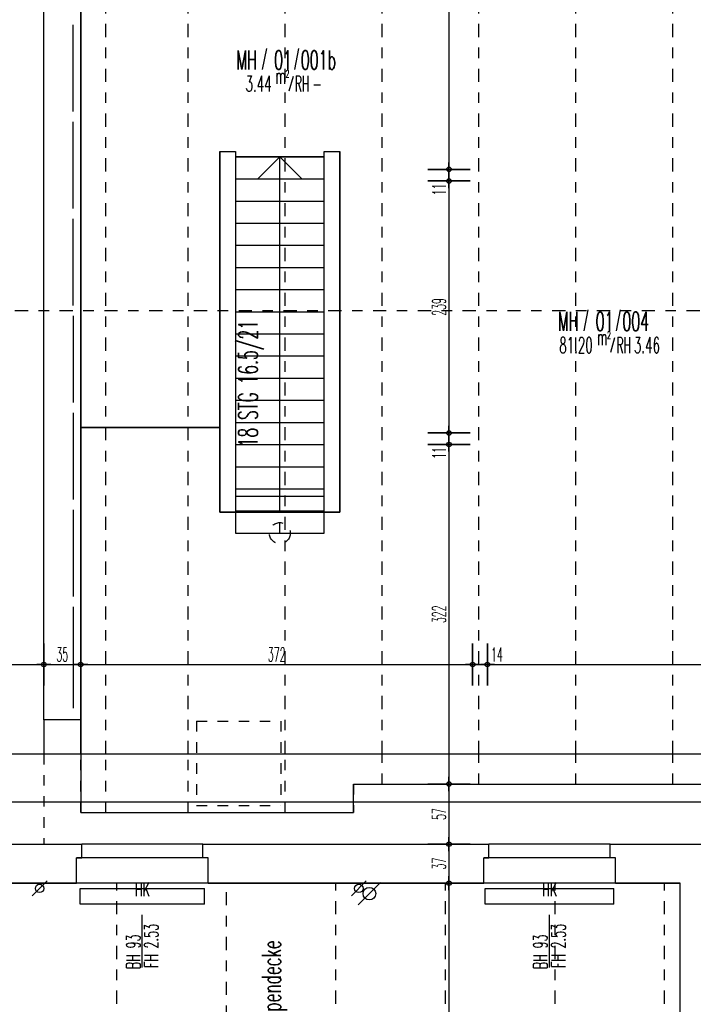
# Model space of a CAD drawing. Extents: x -14.3 to 68.8, y -3.9 to 57.4.
# Tile 17 of 46: x 21.9 to 28.3, y 9.3 to 18.6. Entities that reach past the tile are written whole.
import ezdxf
from ezdxf.enums import TextEntityAlignment as Align

# ---------------------------------------------------------------- set-up
doc = ezdxf.new("R2010")
doc.units = 0
doc.header["$LTSCALE"] = 0.25
doc.header["$MEASUREMENT"] = 0
doc.header["$PDMODE"] = 34
doc.header["$PDSIZE"] = 0.06
for name, pattern in [('BOS_PUNKT', [0.18, 0, -0.18]), ('BOS_STRICH', [0.4, 0.2, -0.2]), ('STRICHPUNKT', [1, 0.5, -0.25, 0, -0.25])]:
    doc.linetypes.add(name, pattern=pattern)
doc.layers.get('0').update_dxf_attribs({"color": 30, "linetype": 'CONTINUOUS'})
doc.layers.get('DEFPOINTS').update_dxf_attribs({"linetype": 'CONTINUOUS'})
for name, color, linetype in [('01ATTRMB', 7, 'CONTINUOUS'), ('01BEM-A', 7, 'CONTINUOUS'), ('01BEM-FEN', 7, 'CONTINUOUS'), ('01BEM-I', 7, 'CONTINUOUS'), ('01DCH', 3, 'CONTINUOUS'), ('01DCH-S', 7, 'CONTINUOUS'), ('01FEN', 4, 'CONTINUOUS'), ('01FLA-NGF', 1, 'CONTINUOUS'), ('01FLA-POLY1', 1, 'CONTINUOUS'), ('01TGA-HZG', 4, 'CONTINUOUS'), ('01TGA-STG', 4, 'CONTINUOUS'), ('01TRE-LIN', 4, 'CONTINUOUS'), ('01TRE-S', 7, 'CONTINUOUS'), ('01TRE-ST', 9, 'CONTINUOUS'), ('01TRE-V', 9, 'BOS_STRICH'), ('01TXT', 7, 'CONTINUOUS'), ('01WAN', 3, 'CONTINUOUS'), ('01WAN-S', 7, 'CONTINUOUS'), ('01WAN-UZ', 7, 'BOS_PUNKT'), ('01WAN-V', 3, 'BOS_STRICH')]:
    doc.layers.add(name, color=color, linetype=linetype)
doc.styles.add('BOS', font='romans.shx', dxfattribs={"width": 0.6})
doc.styles.add('BOS-BEM', font='romans.shx', dxfattribs={"width": 0.5})
doc.dimstyles.new('BOS-130', dxfattribs={"dimscale": 0.001, "dimtxt": 130, "dimasz": 10.666667, "dimexe": 1.8, "dimexo": 0.1, "dimgap": 30, "dimtad": 1, "dimdec": 4, "dimlfac": 100, "dimrnd": 0.5, "dimzin": 12, "dimtxsty": 'BOS-BEM', "dimblk1": 'BOS-BEM', "dimblk2": 'BOS-BEM', "dimsah": 1, "dimcen": 1.5, "dimse1": 1, "dimse2": 1, "dimclrd": 256, "dimclre": 256, "dimclrt": 256, "dimazin": 3, "dimtfac": 1, "dimtdec": 4, "dimtmove": 0, "dimatfit": 3, "dimtvp": 1.2, "dimtolj": 1, "dimtzin": 0})
doc.dimstyles.new('BOS-180', dxfattribs={"dimscale": 0.001, "dimtxt": 180, "dimasz": 13, "dimexe": 1.8, "dimexo": 0.1, "dimgap": 50, "dimtad": 1, "dimdec": 4, "dimlfac": 100, "dimrnd": 0.5, "dimzin": 12, "dimtxsty": 'BOS-BEM', "dimblk1": 'BOS-BEM', "dimblk2": 'BOS-BEM', "dimsah": 1, "dimcen": 1.5, "dimse1": 1, "dimse2": 1, "dimclrd": 256, "dimclre": 256, "dimclrt": 256, "dimazin": 3, "dimtfac": 1, "dimtdec": 4, "dimtmove": 0, "dimatfit": 3, "dimtvp": 1.2, "dimtolj": 1, "dimtzin": 0})

# ---------------------------------------------------------------- blocks, each defined once
blk = doc.blocks.new('BL_TGA-STGL')
blk.add_line((-0.0707, -0.0707), (0.0707, 0.0707))
blk.add_circle((0, 0), 0.04)
blk = doc.blocks.new('BOS-BEM')
for p, q in [((0, -18.75), (0, 18.75)), ((-6.25, 0), (6.25, 0))]:
    blk.add_line(p, q)
blk.add_circle((0, 0), 2)
blk = doc.blocks.new('*D806')
at = {"layer": '01BEM-A'}
blk.add_line((48.7809, -2.4625), (-4.007, -2.4625), dxfattribs=at)
at = {"layer": 'DEFPOINTS', "color": 0}
for p in [(48.7939, 10.7069), (-4.02, 1.57), (-4.02, -2.4625)]:
    blk.add_point(p, dxfattribs=at)
at = {"layer": '01BEM-A', "xscale": 0.013, "yscale": 0.013, "zscale": 0.013, "rotation": 180}
blk.add_blockref('BOS-BEM', (-4.02, -2.4625), dxfattribs=at)
at = {"layer": '01BEM-A', "xscale": 0.013, "yscale": 0.013, "zscale": 0.013}
blk.add_blockref('BOS-BEM', (48.7939, -2.4625), dxfattribs=at)
at = {"layer": '01BEM-A', "insert": (22.3869, -2.3225), "char_height": 0.18, "attachment_point": 5, "style": 'BOS-BEM'}
blk.add_mtext('\\A1;5281.5', dxfattribs=at)
blk = doc.blocks.new('*D1065')
at = {"layer": '01BEM-A'}
blk.add_line((21.463, 25.5727), (22.447, 25.5727), dxfattribs=at)
at = {"layer": 'DEFPOINTS', "color": 0}
for p in [(22.46, 25.5727), (21.45, 10.81), (22.46, 10.81)]:
    blk.add_point(p, dxfattribs=at)
at = {"layer": '01BEM-A', "xscale": 0.013, "yscale": 0.013, "zscale": 0.013, "rotation": 180}
blk.add_blockref('BOS-BEM', (21.45, 25.5727), dxfattribs=at)
at = {"layer": '01BEM-A', "xscale": 0.013, "yscale": 0.013, "zscale": 0.013}
blk.add_blockref('BOS-BEM', (22.46, 25.5727), dxfattribs=at)
at = {"layer": '01BEM-A', "insert": (21.955, 25.7127), "char_height": 0.18, "attachment_point": 5, "style": 'BOS-BEM'}
blk.add_mtext('\\A1;101', dxfattribs=at)
blk = doc.blocks.new('*D1064')
at = {"layer": '01BEM-A'}
blk.add_line((22.473, 25.5727), (23.597, 25.5727), dxfattribs=at)
at = {"layer": 'DEFPOINTS', "color": 0}
for p in [(23.61, 25.5727), (22.46, 10.81), (23.61, 10.81)]:
    blk.add_point(p, dxfattribs=at)
at = {"layer": '01BEM-A', "xscale": 0.013, "yscale": 0.013, "zscale": 0.013, "rotation": 180}
blk.add_blockref('BOS-BEM', (22.46, 25.5727), dxfattribs=at)
at = {"layer": '01BEM-A', "xscale": 0.013, "yscale": 0.013, "zscale": 0.013}
blk.add_blockref('BOS-BEM', (23.61, 25.5727), dxfattribs=at)
at = {"layer": '01BEM-A', "insert": (23.035, 25.7127), "char_height": 0.18, "attachment_point": 5, "style": 'BOS-BEM'}
blk.add_mtext('\\A1;115', dxfattribs=at)
blk = doc.blocks.new('*D1063')
at = {"layer": '01BEM-A'}
blk.add_line((23.623, 25.5727), (26.312, 25.5727), dxfattribs=at)
at = {"layer": 'DEFPOINTS', "color": 0}
for p in [(26.325, 25.5727), (23.61, 10.81), (26.325, 10.81)]:
    blk.add_point(p, dxfattribs=at)
at = {"layer": '01BEM-A', "xscale": 0.013, "yscale": 0.013, "zscale": 0.013, "rotation": 180}
blk.add_blockref('BOS-BEM', (23.61, 25.5727), dxfattribs=at)
at = {"layer": '01BEM-A', "xscale": 0.013, "yscale": 0.013, "zscale": 0.013}
blk.add_blockref('BOS-BEM', (26.325, 25.5727), dxfattribs=at)
at = {"layer": '01BEM-A', "insert": (24.9675, 25.7127), "char_height": 0.18, "attachment_point": 5, "style": 'BOS-BEM'}
blk.add_mtext('\\A1;271.5', dxfattribs=at)
blk = doc.blocks.new('*D1062')
at = {"layer": '01BEM-A'}
blk.add_line((26.338, 25.5727), (27.462, 25.5727), dxfattribs=at)
at = {"layer": 'DEFPOINTS', "color": 0}
for p in [(27.475, 25.5727), (26.325, 10.81), (27.475, 10.81)]:
    blk.add_point(p, dxfattribs=at)
at = {"layer": '01BEM-A', "xscale": 0.013, "yscale": 0.013, "zscale": 0.013, "rotation": 180}
blk.add_blockref('BOS-BEM', (26.325, 25.5727), dxfattribs=at)
at = {"layer": '01BEM-A', "xscale": 0.013, "yscale": 0.013, "zscale": 0.013}
blk.add_blockref('BOS-BEM', (27.475, 25.5727), dxfattribs=at)
at = {"layer": '01BEM-A', "insert": (26.9, 25.7127), "char_height": 0.18, "attachment_point": 5, "style": 'BOS-BEM'}
blk.add_mtext('\\A1;115', dxfattribs=at)
blk = doc.blocks.new('*D1061')
at = {"layer": '01BEM-A'}
blk.add_line((27.488, 25.5727), (29.147, 25.5727), dxfattribs=at)
at = {"layer": 'DEFPOINTS', "color": 0}
for p in [(29.16, 25.5727), (27.475, 10.81), (29.16, 10.81)]:
    blk.add_point(p, dxfattribs=at)
at = {"layer": '01BEM-A', "xscale": 0.013, "yscale": 0.013, "zscale": 0.013, "rotation": 180}
blk.add_blockref('BOS-BEM', (27.475, 25.5727), dxfattribs=at)
at = {"layer": '01BEM-A', "xscale": 0.013, "yscale": 0.013, "zscale": 0.013}
blk.add_blockref('BOS-BEM', (29.16, 25.5727), dxfattribs=at)
at = {"layer": '01BEM-A', "insert": (28.3175, 25.7127), "char_height": 0.18, "attachment_point": 5, "style": 'BOS-BEM'}
blk.add_mtext('\\A1;168.5', dxfattribs=at)
blk = doc.blocks.new('*D1054')
at = {"layer": '01BEM-A'}
blk.add_line((21.513, 26.0602), (22.397, 26.0602), dxfattribs=at)
at = {"layer": 'DEFPOINTS', "color": 0}
for p in [(22.41, 26.0602), (21.5, 10.44), (22.41, 10.44)]:
    blk.add_point(p, dxfattribs=at)
at = {"layer": '01BEM-A', "xscale": 0.013, "yscale": 0.013, "zscale": 0.013, "rotation": 180}
blk.add_blockref('BOS-BEM', (21.5, 26.0602), dxfattribs=at)
at = {"layer": '01BEM-A', "xscale": 0.013, "yscale": 0.013, "zscale": 0.013}
blk.add_blockref('BOS-BEM', (22.41, 26.0602), dxfattribs=at)
at = {"layer": '01BEM-A', "insert": (21.955, 26.2002), "char_height": 0.18, "attachment_point": 5, "style": 'BOS-BEM'}
blk.add_mtext('\\A1;91', dxfattribs=at)
blk = doc.blocks.new('*D1053')
at = {"layer": '01BEM-A'}
blk.add_line((22.423, 26.0602), (23.647, 26.0602), dxfattribs=at)
at = {"layer": 'DEFPOINTS', "color": 0}
for p in [(23.66, 26.0602), (22.41, 10.44), (23.66, 10.44)]:
    blk.add_point(p, dxfattribs=at)
at = {"layer": '01BEM-A', "xscale": 0.013, "yscale": 0.013, "zscale": 0.013, "rotation": 180}
blk.add_blockref('BOS-BEM', (22.41, 26.0602), dxfattribs=at)
at = {"layer": '01BEM-A', "xscale": 0.013, "yscale": 0.013, "zscale": 0.013}
blk.add_blockref('BOS-BEM', (23.66, 26.0602), dxfattribs=at)
at = {"layer": '01BEM-A', "insert": (23.035, 26.2002), "char_height": 0.18, "attachment_point": 5, "style": 'BOS-BEM'}
blk.add_mtext('\\A1;125', dxfattribs=at)
blk = doc.blocks.new('*D1052')
at = {"layer": '01BEM-A'}
blk.add_line((23.673, 26.0602), (26.262, 26.0602), dxfattribs=at)
at = {"layer": 'DEFPOINTS', "color": 0}
for p in [(26.275, 26.0602), (23.66, 10.44), (26.275, 10.44)]:
    blk.add_point(p, dxfattribs=at)
at = {"layer": '01BEM-A', "xscale": 0.013, "yscale": 0.013, "zscale": 0.013, "rotation": 180}
blk.add_blockref('BOS-BEM', (23.66, 26.0602), dxfattribs=at)
at = {"layer": '01BEM-A', "xscale": 0.013, "yscale": 0.013, "zscale": 0.013}
blk.add_blockref('BOS-BEM', (26.275, 26.0602), dxfattribs=at)
at = {"layer": '01BEM-A', "insert": (24.9675, 26.2002), "char_height": 0.18, "attachment_point": 5, "style": 'BOS-BEM'}
blk.add_mtext('\\A1;261.5', dxfattribs=at)
blk = doc.blocks.new('*D1051')
at = {"layer": '01BEM-A'}
blk.add_line((26.288, 26.0602), (27.512, 26.0602), dxfattribs=at)
at = {"layer": 'DEFPOINTS', "color": 0}
for p in [(27.525, 26.0602), (26.275, 10.44), (27.525, 10.44)]:
    blk.add_point(p, dxfattribs=at)
at = {"layer": '01BEM-A', "xscale": 0.013, "yscale": 0.013, "zscale": 0.013, "rotation": 180}
blk.add_blockref('BOS-BEM', (26.275, 26.0602), dxfattribs=at)
at = {"layer": '01BEM-A', "xscale": 0.013, "yscale": 0.013, "zscale": 0.013}
blk.add_blockref('BOS-BEM', (27.525, 26.0602), dxfattribs=at)
at = {"layer": '01BEM-A', "insert": (26.9, 26.2002), "char_height": 0.18, "attachment_point": 5, "style": 'BOS-BEM'}
blk.add_mtext('\\A1;125', dxfattribs=at)
blk = doc.blocks.new('*D1050')
at = {"layer": '01BEM-A'}
blk.add_line((27.538, 26.0602), (28.127, 26.0602), dxfattribs=at)
at = {"layer": 'DEFPOINTS', "color": 0}
for p in [(28.14, 26.0602), (27.525, 10.44), (28.14, 10.44)]:
    blk.add_point(p, dxfattribs=at)
at = {"layer": '01BEM-A', "xscale": 0.013, "yscale": 0.013, "zscale": 0.013, "rotation": 180}
blk.add_blockref('BOS-BEM', (27.525, 26.0602), dxfattribs=at)
at = {"layer": '01BEM-A', "xscale": 0.013, "yscale": 0.013, "zscale": 0.013}
blk.add_blockref('BOS-BEM', (28.14, 26.0602), dxfattribs=at)
at = {"layer": '01BEM-A', "insert": (27.8325, 26.2002), "char_height": 0.18, "attachment_point": 5, "style": 'BOS-BEM'}
blk.add_mtext('\\A1;61.5', dxfattribs=at)
blk = doc.blocks.new('*D1049')
at = {"layer": '01BEM-A'}
blk.add_line((28.153, 26.0602), (28.387, 26.0602), dxfattribs=at)
at = {"layer": 'DEFPOINTS', "color": 0}
for p in [(28.4, 26.0602), (28.14, 10.44), (28.4, 10.44)]:
    blk.add_point(p, dxfattribs=at)
at = {"layer": '01BEM-A', "xscale": 0.013, "yscale": 0.013, "zscale": 0.013, "rotation": 180}
blk.add_blockref('BOS-BEM', (28.14, 26.0602), dxfattribs=at)
at = {"layer": '01BEM-A', "xscale": 0.013, "yscale": 0.013, "zscale": 0.013}
blk.add_blockref('BOS-BEM', (28.4, 26.0602), dxfattribs=at)
at = {"layer": '01BEM-A', "insert": (28.27, 26.2002), "char_height": 0.18, "attachment_point": 5, "style": 'BOS-BEM'}
blk.add_mtext('\\A1;26', dxfattribs=at)
blk = doc.blocks.new('*D976')
at = {"layer": '01BEM-A'}
blk.add_line((0.013, 26.5477), (36.117, 26.5477), dxfattribs=at)
at = {"layer": 'DEFPOINTS', "color": 0}
for p in [(36.13, 26.5477), (36.13, 10.81), (0, 9.02)]:
    blk.add_point(p, dxfattribs=at)
at = {"layer": '01BEM-A', "xscale": 0.013, "yscale": 0.013, "zscale": 0.013, "rotation": 180}
blk.add_blockref('BOS-BEM', (0, 26.5477), dxfattribs=at)
at = {"layer": '01BEM-A', "xscale": 0.013, "yscale": 0.013, "zscale": 0.013}
blk.add_blockref('BOS-BEM', (36.13, 26.5477), dxfattribs=at)
at = {"layer": '01BEM-A', "insert": (18.065, 26.6877), "char_height": 0.18, "attachment_point": 5, "style": 'BOS-BEM'}
blk.add_mtext('\\A1;3613', dxfattribs=at)
blk = doc.blocks.new('*D791')
at = {"layer": '01BEM-A'}
blk.add_line((-4.007, 27.0352), (36.117, 27.0352), dxfattribs=at)
at = {"layer": 'DEFPOINTS', "color": 0}
for p in [(36.13, 27.0352), (36.13, 10.81), (-4.02, 9.02)]:
    blk.add_point(p, dxfattribs=at)
at = {"layer": '01BEM-A', "xscale": 0.013, "yscale": 0.013, "zscale": 0.013, "rotation": 180}
blk.add_blockref('BOS-BEM', (-4.02, 27.0352), dxfattribs=at)
at = {"layer": '01BEM-A', "xscale": 0.013, "yscale": 0.013, "zscale": 0.013}
blk.add_blockref('BOS-BEM', (36.13, 27.0352), dxfattribs=at)
at = {"layer": '01BEM-A', "insert": (16.055, 27.1752), "char_height": 0.18, "attachment_point": 5, "style": 'BOS-BEM'}
blk.add_mtext('\\A1;4015', dxfattribs=at)
blk = doc.blocks.new('*D1044')
at = {"layer": '01BEM-I'}
blk.add_line((25.9454, 20.8693), (25.9454, 17.2207), dxfattribs=at)
at = {"layer": 'DEFPOINTS', "color": 0}
for p in [(26.23, 20.88), (25.9454, 17.21), (26.17, 17.21)]:
    blk.add_point(p, dxfattribs=at)
at = {"layer": '01BEM-I', "xscale": 0.01066666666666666, "yscale": 0.01066666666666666, "zscale": 0.01066666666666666}
for p, rotation in [((25.9454, 20.88), 90), ((25.9454, 17.21), 270)]:
    blk.add_blockref('BOS-BEM', p, dxfattribs=dict(at, rotation=rotation))
at = {"layer": '01BEM-I', "insert": (25.8504, 19.045), "char_height": 0.13, "attachment_point": 5, "rotation": 90, "style": 'BOS-BEM'}
blk.add_mtext('\\A1;367', dxfattribs=at)
blk = doc.blocks.new('*D1043')
at = {"layer": '01BEM-I'}
for p, q in [((25.9454, 17.1993), (25.9454, 17.1107)), ((25.9454, 17.1), (25.9454, 16.952))]:
    blk.add_line(p, q, dxfattribs=at)
at = {"layer": 'DEFPOINTS', "color": 0}
for p in [(26.17, 17.21), (25.9454, 17.1), (26.17, 17.1)]:
    blk.add_point(p, dxfattribs=at)
at = {"layer": '01BEM-I', "xscale": 0.01066666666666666, "yscale": 0.01066666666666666, "zscale": 0.01066666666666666}
for p, rotation in [((25.9454, 17.21), 90), ((25.9454, 17.1), 270)]:
    blk.add_blockref('BOS-BEM', p, dxfattribs=dict(at, rotation=rotation))
at = {"layer": '01BEM-I', "insert": (25.8504, 17.0206), "char_height": 0.13, "attachment_point": 5, "rotation": 90, "style": 'BOS-BEM'}
blk.add_mtext('\\A1;11', dxfattribs=at)
blk = doc.blocks.new('*D1098')
at = {"layer": '01BEM-I'}
blk.add_line((25.9454, 17.0893), (25.9454, 14.7207), dxfattribs=at)
at = {"layer": 'DEFPOINTS', "color": 0}
for p in [(26.17, 17.1), (25.9454, 14.71), (26.17, 14.71)]:
    blk.add_point(p, dxfattribs=at)
at = {"layer": '01BEM-I', "xscale": 0.01066666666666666, "yscale": 0.01066666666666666, "zscale": 0.01066666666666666}
for p, rotation in [((25.9454, 17.1), 90), ((25.9454, 14.71), 270)]:
    blk.add_blockref('BOS-BEM', p, dxfattribs=dict(at, rotation=rotation))
at = {"layer": '01BEM-I', "insert": (25.8504, 15.905), "char_height": 0.13, "attachment_point": 5, "rotation": 90, "style": 'BOS-BEM'}
blk.add_mtext('\\A1;239', dxfattribs=at)
blk = doc.blocks.new('*D1097')
at = {"layer": '01BEM-I'}
for p, q in [((25.9454, 14.6993), (25.9454, 14.6107)), ((25.9454, 14.6), (25.9454, 14.452))]:
    blk.add_line(p, q, dxfattribs=at)
at = {"layer": 'DEFPOINTS', "color": 0}
for p in [(26.17, 14.71), (25.9454, 14.6), (26.17, 14.6)]:
    blk.add_point(p, dxfattribs=at)
at = {"layer": '01BEM-I', "xscale": 0.01066666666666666, "yscale": 0.01066666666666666, "zscale": 0.01066666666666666}
for p, rotation in [((25.9454, 14.71), 90), ((25.9454, 14.6), 270)]:
    blk.add_blockref('BOS-BEM', p, dxfattribs=dict(at, rotation=rotation))
at = {"layer": '01BEM-I', "insert": (25.8504, 14.5206), "char_height": 0.13, "attachment_point": 5, "rotation": 90, "style": 'BOS-BEM'}
blk.add_mtext('\\A1;11', dxfattribs=at)
blk = doc.blocks.new('*D1096')
at = {"layer": '01BEM-I'}
blk.add_line((25.9454, 14.5893), (25.9454, 11.3907), dxfattribs=at)
at = {"layer": 'DEFPOINTS', "color": 0}
for p in [(26.17, 14.6), (25.9454, 11.38), (26.23, 11.38)]:
    blk.add_point(p, dxfattribs=at)
at = {"layer": '01BEM-I', "xscale": 0.01066666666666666, "yscale": 0.01066666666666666, "zscale": 0.01066666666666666}
for p, rotation in [((25.9454, 14.6), 90), ((25.9454, 11.38), 270)]:
    blk.add_blockref('BOS-BEM', p, dxfattribs=dict(at, rotation=rotation))
at = {"layer": '01BEM-I', "insert": (25.8504, 12.99), "char_height": 0.13, "attachment_point": 5, "rotation": 90, "style": 'BOS-BEM'}
blk.add_mtext('\\A1;322', dxfattribs=at)
blk = doc.blocks.new('*D1083')
at = {"layer": '01BEM-I'}
blk.add_line((25.9454, 11.3693), (25.9454, 10.8207), dxfattribs=at)
at = {"layer": 'DEFPOINTS', "color": 0}
for p in [(26.23, 11.38), (25.9454, 10.81), (26.23, 10.81)]:
    blk.add_point(p, dxfattribs=at)
at = {"layer": '01BEM-I', "xscale": 0.01066666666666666, "yscale": 0.01066666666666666, "zscale": 0.01066666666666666}
for p, rotation in [((25.9454, 11.38), 90), ((25.9454, 10.81), 270)]:
    blk.add_blockref('BOS-BEM', p, dxfattribs=dict(at, rotation=rotation))
at = {"layer": '01BEM-I', "insert": (25.8504, 11.095), "char_height": 0.13, "attachment_point": 5, "rotation": 90, "style": 'BOS-BEM'}
blk.add_mtext('\\A1;57', dxfattribs=at)
blk = doc.blocks.new('*D1088')
at = {"layer": '01BEM-I'}
blk.add_line((25.9454, 10.7993), (25.9454, 10.4507), dxfattribs=at)
at = {"layer": 'DEFPOINTS', "color": 0}
for p in [(26.23, 10.81), (25.9454, 10.44), (26.23, 10.44)]:
    blk.add_point(p, dxfattribs=at)
at = {"layer": '01BEM-I', "xscale": 0.01066666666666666, "yscale": 0.01066666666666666, "zscale": 0.01066666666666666}
for p, rotation in [((25.9454, 10.81), 90), ((25.9454, 10.44), 270)]:
    blk.add_blockref('BOS-BEM', p, dxfattribs=dict(at, rotation=rotation))
at = {"layer": '01BEM-I', "insert": (25.8504, 10.625), "char_height": 0.13, "attachment_point": 5, "rotation": 90, "style": 'BOS-BEM'}
blk.add_mtext('\\A1;37', dxfattribs=at)
blk = doc.blocks.new('*D1087')
at = {"layer": '01BEM-I'}
blk.add_line((25.9454, 10.4293), (25.9454, 6.7457), dxfattribs=at)
at = {"layer": 'DEFPOINTS', "color": 0}
for p in [(26.23, 10.44), (25.9454, 6.735), (28.03, 6.735)]:
    blk.add_point(p, dxfattribs=at)
at = {"layer": '01BEM-I', "xscale": 0.01066666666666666, "yscale": 0.01066666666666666, "zscale": 0.01066666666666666}
for p, rotation in [((25.9454, 10.44), 90), ((25.9454, 6.735), 270)]:
    blk.add_blockref('BOS-BEM', p, dxfattribs=dict(at, rotation=rotation))
at = {"layer": '01BEM-I', "insert": (25.8504, 8.5875), "char_height": 0.13, "attachment_point": 5, "rotation": 90, "style": 'BOS-BEM'}
blk.add_mtext('\\A1;370.5', dxfattribs=at)
blk = doc.blocks.new('*D988')
at = {"layer": '01BEM-I'}
blk.add_line((14.6207, 12.5134), (22.0893, 12.5134), dxfattribs=at)
at = {"layer": 'DEFPOINTS', "color": 0}
for p in [(14.61, 13.0376), (22.1, 12.9097), (22.1, 12.5134)]:
    blk.add_point(p, dxfattribs=at)
at = {"layer": '01BEM-I', "xscale": 0.01066666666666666, "yscale": 0.01066666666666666, "zscale": 0.01066666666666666, "rotation": 180}
blk.add_blockref('BOS-BEM', (14.61, 12.5134), dxfattribs=at)
at = {"layer": '01BEM-I', "xscale": 0.01066666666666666, "yscale": 0.01066666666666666, "zscale": 0.01066666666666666}
blk.add_blockref('BOS-BEM', (22.1, 12.5134), dxfattribs=at)
at = {"layer": '01BEM-I', "insert": (18.355, 12.6084), "char_height": 0.13, "attachment_point": 5, "style": 'BOS-BEM'}
blk.add_mtext('\\A1;749', dxfattribs=at)
blk = doc.blocks.new('*D1082')
at = {"layer": '01BEM-I'}
blk.add_line((22.1107, 12.5134), (22.4393, 12.5134), dxfattribs=at)
at = {"layer": 'DEFPOINTS', "color": 0}
for p in [(22.1, 12.9097), (22.45, 12.9097), (22.45, 12.5134)]:
    blk.add_point(p, dxfattribs=at)
at = {"layer": '01BEM-I', "xscale": 0.01066666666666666, "yscale": 0.01066666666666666, "zscale": 0.01066666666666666, "rotation": 180}
blk.add_blockref('BOS-BEM', (22.1, 12.5134), dxfattribs=at)
at = {"layer": '01BEM-I', "xscale": 0.01066666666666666, "yscale": 0.01066666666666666, "zscale": 0.01066666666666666}
blk.add_blockref('BOS-BEM', (22.45, 12.5134), dxfattribs=at)
at = {"layer": '01BEM-I', "insert": (22.275, 12.6084), "char_height": 0.13, "attachment_point": 5, "style": 'BOS-BEM'}
blk.add_mtext('\\A1;35', dxfattribs=at)
blk = doc.blocks.new('*D1067')
at = {"layer": '01BEM-I'}
blk.add_line((22.4607, 12.5134), (26.1593, 12.5134), dxfattribs=at)
at = {"layer": 'DEFPOINTS', "color": 0}
for p in [(26.17, 14.6), (22.45, 12.9097), (26.17, 12.5134)]:
    blk.add_point(p, dxfattribs=at)
at = {"layer": '01BEM-I', "xscale": 0.01066666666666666, "yscale": 0.01066666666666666, "zscale": 0.01066666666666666, "rotation": 180}
blk.add_blockref('BOS-BEM', (22.45, 12.5134), dxfattribs=at)
at = {"layer": '01BEM-I', "xscale": 0.01066666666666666, "yscale": 0.01066666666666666, "zscale": 0.01066666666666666}
blk.add_blockref('BOS-BEM', (26.17, 12.5134), dxfattribs=at)
at = {"layer": '01BEM-I', "insert": (24.31, 12.6084), "char_height": 0.13, "attachment_point": 5, "style": 'BOS-BEM'}
blk.add_mtext('\\A1;372', dxfattribs=at)
blk = doc.blocks.new('*D1095')
at = {"layer": '01BEM-I'}
for p, q in [((26.1807, 12.5134), (26.2993, 12.5134)), ((26.31, 12.5134), (26.4797, 12.5134))]:
    blk.add_line(p, q, dxfattribs=at)
at = {"layer": 'DEFPOINTS', "color": 0}
for p in [(26.17, 14.6), (26.31, 14.6), (26.31, 12.5134)]:
    blk.add_point(p, dxfattribs=at)
at = {"layer": '01BEM-I', "xscale": 0.01066666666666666, "yscale": 0.01066666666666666, "zscale": 0.01066666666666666, "rotation": 180}
blk.add_blockref('BOS-BEM', (26.17, 12.5134), dxfattribs=at)
at = {"layer": '01BEM-I', "xscale": 0.01066666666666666, "yscale": 0.01066666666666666, "zscale": 0.01066666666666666}
blk.add_blockref('BOS-BEM', (26.31, 12.5134), dxfattribs=at)
at = {"layer": '01BEM-I', "insert": (26.4002, 12.6084), "char_height": 0.13, "attachment_point": 5, "style": 'BOS-BEM'}
blk.add_mtext('\\A1;14', dxfattribs=at)
blk = doc.blocks.new('*D1094')
at = {"layer": '01BEM-I'}
blk.add_line((26.3207, 12.5134), (31.3193, 12.5134), dxfattribs=at)
at = {"layer": 'DEFPOINTS', "color": 0}
for p in [(26.31, 14.6), (31.33, 13.3394), (31.33, 12.5134)]:
    blk.add_point(p, dxfattribs=at)
at = {"layer": '01BEM-I', "xscale": 0.01066666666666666, "yscale": 0.01066666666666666, "zscale": 0.01066666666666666, "rotation": 180}
blk.add_blockref('BOS-BEM', (26.31, 12.5134), dxfattribs=at)
at = {"layer": '01BEM-I', "xscale": 0.01066666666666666, "yscale": 0.01066666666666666, "zscale": 0.01066666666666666}
blk.add_blockref('BOS-BEM', (31.33, 12.5134), dxfattribs=at)
at = {"layer": '01BEM-I', "insert": (28.82, 12.6084), "char_height": 0.13, "attachment_point": 5, "style": 'BOS-BEM'}
blk.add_mtext('\\A1;502', dxfattribs=at)

msp = doc.modelspace()

# ---------------------------------------------------------------- linework, layer by layer
at = {"layer": '01ATTRMB'}
for p, q in [((24.2120418, 18.3569133), (24.1735395, 18.1575331)), ((24.5187734, 18.3569133), (24.4802711, 18.1575331)), ((24.4650664, 18.0914054), (24.4265641, 17.9534096)), ((27.2639873, 15.8771165), (27.2254851, 15.6777363)), ((27.570719, 15.8771165), (27.5322167, 15.6777363)), ((27.517012, 15.6116086), (27.4785097, 15.4736128))]:
    msp.add_line(p, q, dxfattribs=at)
at = {"layer": '01BEM-FEN', "linetype": 'BYBLOCK'}
for p, q in [((23.035, 9.64), (23.035, 10.14)), ((26.9, 9.64), (26.9, 10.14))]:
    msp.add_line(p, q, dxfattribs=at)
at = {"layer": '01DCH'}
msp.add_line((0, 11.6651701), (31.7, 11.6651701), dxfattribs=at)
at = {"layer": '01DCH-S'}
msp.add_line((0, 11.21), (31.7, 11.21), dxfattribs=at)
at = {"layer": '01FEN'}
for p, q in [((22.38, 17.76), (22.38, 18.58)), ((22.38, 16.84), (22.38, 17.66)), ((22.38, 15.92), (22.38, 16.74)), ((22.38, 15.82), (22.38, 15)), ((22.38, 14.9), (22.38, 14.08)), ((22.38, 13.98), (22.38, 13.16)), ((22.38, 13.06), (22.38, 12.1)), ((23.66, 10.68), (22.41, 10.68)), ((27.525, 10.68), (26.275, 10.68))]:
    msp.add_line(p, q, dxfattribs=at)
at = {"layer": '01FLA-NGF'}
msp.add_lwpolyline([(22.45, 19.75), (22.45, 14.7608876), (23.77, 14.7608876), (23.77, 17.329999), (23.77, 17.379999), (23.92, 17.379999), (23.92, 17.329999), (24.76, 17.329999), (24.76, 17.379999), (24.91, 17.379999), (24.91, 13.959999), (23.77, 13.959999), (23.77, 14.7608876), (22.45, 14.7608876), (22.45, 11.99), (22.45, 11.109999), (25.04, 11.109999), (25.04, 11.109999), (25.04, 11.379999), (25.04, 11.379999), (31.33, 11.379999)], dxfattribs=at)
at = {"layer": '01FLA-POLY1'}
msp.add_lwpolyline([(23.92, 13.759999), (24.76, 13.759999), (24.76, 17.329999), (23.92, 17.329999)], close=True, dxfattribs=at)
msp.add_lwpolyline([(28.14, 7.85), (28.14, 10.44), (27.525, 10.44), (26.275, 10.44), (23.66, 10.44), (22.41, 10.44), (21.5, 10.44), (20.25, 10.44), (19.34, 10.44), (19.34, 8.155)], dxfattribs=at)
at = {"layer": '01TGA-HZG'}
for p, q in [((22.445, 10.39), (23.625, 10.39)), ((22.445, 10.24), (22.445, 10.39)), ((23.625, 10.24), (23.625, 10.39)), ((26.29, 10.39), (27.51, 10.39)), ((26.29, 10.24), (26.29, 10.39)), ((27.51, 10.24), (27.51, 10.39)), ((23.625, 10.24), (22.445, 10.24)), ((27.51, 10.24), (26.29, 10.24))]:
    msp.add_line(p, q, dxfattribs=at)
at = {"layer": '01TRE-LIN'}
for p, q in [((24.34, 17.329999), (24.13, 17.119999)), ((24.34, 17.329999), (24.55, 17.119999)), ((24.34, 13.959999), (24.34, 17.329999))]:
    msp.add_line(p, q, dxfattribs=at)
at = {"layer": '01TRE-S'}
for p, q in [((23.92, 17.329999), (23.92, 13.959999)), ((23.92, 17.329999), (24.76, 17.329999)), ((24.76, 13.959999), (24.76, 17.329999))]:
    msp.add_line(p, q, dxfattribs=at)
at = {"layer": '01TRE-ST'}
for p, q in [((23.92, 17.119999), (24.76, 17.119999)), ((23.92, 16.909999), (24.76, 16.909999)), ((23.92, 16.699999), (24.76, 16.699999)), ((23.92, 16.489999), (24.76, 16.489999)), ((23.92, 16.279999), (24.76, 16.279999)), ((23.92, 16.069999), (24.76, 16.069999)), ((23.92, 15.859999), (24.76, 15.859999)), ((23.92, 15.649999), (24.76, 15.649999)), ((23.92, 15.439999), (24.76, 15.439999)), ((23.92, 15.229999), (24.76, 15.229999)), ((23.92, 15.019999), (24.76, 15.019999)), ((23.92, 14.809999), (24.76, 14.809999)), ((23.92, 14.599999), (24.76, 14.599999)), ((23.92, 14.389999), (24.76, 14.389999)), ((23.92, 14.179999), (24.76, 14.179999)), ((23.92, 13.969999), (24.76, 13.969999))]:
    msp.add_line(p, q, dxfattribs=at)
at = {"layer": '01TRE-V'}
for p, q in [((23.92, 13.959999), (23.92, 13.759999)), ((24.34, 13.759999), (24.34, 13.959999)), ((24.76, 13.759999), (24.76, 13.959999)), ((23.92, 13.759999), (24.76, 13.759999))]:
    msp.add_line(p, q, dxfattribs=at)
msp.add_circle((24.34, 13.759999), 0.1, dxfattribs=at)
at = {"layer": '01WAN'}
for p, q in [((22.45, 11.99), (22.1, 11.99)), ((22.1, 11.99), (22.1, 11.6651701)), ((22.45, 11.6651701), (22.45, 11.99)), ((21.45, 10.81), (22.46, 10.81)), ((23.61, 10.81), (26.325, 10.81)), ((27.475, 10.81), (29.16, 10.81)), ((21.5, 10.44), (22.41, 10.44)), ((23.66, 10.44), (26.275, 10.44)), ((27.525, 10.44), (28.14, 10.44)), ((28.14, 7.85), (28.14, 10.44))]:
    msp.add_line(p, q, dxfattribs=at)
for points in [[(22.41, 10.44), (22.41, 10.68), (22.46, 10.68), (22.46, 10.81)], [(23.66, 10.44), (23.66, 10.68), (23.61, 10.68), (23.61, 10.81)], [(26.275, 10.44), (26.275, 10.68), (26.325, 10.68), (26.325, 10.81)], [(27.525, 10.44), (27.525, 10.68), (27.475, 10.68), (27.475, 10.81)]]:
    msp.add_lwpolyline(points, dxfattribs=at)
at = {"layer": '01WAN-S'}
for p, q in [((22.1, 11.99), (22.1, 19.75)), ((22.45, 11.99), (22.45, 19.75)), ((23.77, 17.379999), (23.77, 13.959999)), ((23.77, 17.379999), (23.92, 17.379999)), ((23.92, 17.379999), (23.92, 14.109999)), ((24.76, 14.109999), (24.76, 17.379999)), ((24.76, 17.379999), (24.91, 17.379999)), ((24.91, 13.959999), (24.91, 17.379999)), ((23.92, 14.109999), (24.76, 14.109999)), ((23.77, 13.959999), (24.91, 13.959999)), ((23.61, 10.81), (22.46, 10.81)), ((27.475, 10.81), (26.325, 10.81)), ((23.66, 10.44), (22.41, 10.44)), ((27.525, 10.44), (26.275, 10.44))]:
    msp.add_line(p, q, dxfattribs=at)
at = {"layer": '01WAN-S', "linetype": 'BOS_STRICH'}
for p, q in [((23.5495489, 11.9773095), (24.3495489, 11.9773095)), ((23.5495489, 11.9773095), (23.5495489, 11.1773095)), ((24.3495489, 11.9773095), (24.3495489, 11.1773095)), ((23.5495489, 11.1773095), (24.3495489, 11.1773095))]:
    msp.add_line(p, q, dxfattribs=at)
at = {"layer": '01WAN-UZ', "linetype": 'STRICHPUNKT'}
for p, q in [((22.69, 11.6651701), (22.69, 20.0748299)), ((23.47, 11.6651701), (23.47, 20.0748299)), ((24.39, 11.6651701), (24.39, 20.0748299)), ((25.31, 11.6651701), (25.31, 20.0748299)), ((26.23, 11.6651701), (26.23, 20.0748299)), ((27.15, 11.6651701), (27.15, 20.0748299)), ((28.07, 11.6651701), (28.07, 20.0748299)), ((0.15, 15.87), (31.33, 15.87)), ((22.7925, 0.37), (22.7925, 10.44)), ((23.8325, 5.555), (23.8325, 10.44)), ((24.8725, 0.37), (24.8725, 10.44)), ((25.9125, 0.37), (25.9125, 10.44)), ((26.9525, 0.37), (26.9525, 10.44)), ((27.9925, 0.37), (27.9925, 10.44))]:
    msp.add_line(p, q, dxfattribs=at)
at = {"layer": '01WAN-UZ', "linetype": 'BOS_STRICH'}
for p, q in [((22.69, 11.109999), (22.69, 11.6651701)), ((23.47, 11.109999), (23.47, 11.6651701)), ((24.39, 11.109999), (24.39, 11.6651701)), ((25.31, 11.379999), (25.31, 11.6651701)), ((26.23, 11.379999), (26.23, 11.6651701)), ((27.15, 11.379999), (27.15, 11.6651701)), ((28.07, 11.379999), (28.07, 11.6651701))]:
    msp.add_line(p, q, dxfattribs=at)
at = {"layer": '01WAN-V'}
for p, q in [((22.1, 11.6651701), (22.1, 10.81)), ((22.45, 11.109999), (22.45, 11.6651701)), ((25.04, 11.379999), (31.33, 11.379999)), ((25.04, 11.379999), (25.04, 11.109999)), ((22.45, 11.109999), (25.04, 11.109999))]:
    msp.add_line(p, q, dxfattribs=at)

# ---------------------------------------------------------------- block references
at = {"layer": '01TGA-STG'}
for p in [(22.06, 10.39), (25.09, 10.39)]:
    msp.add_blockref('BL_TGA-STGL', p, dxfattribs=at)
at = {"layer": '01TGA-STG', "xscale": 1.5, "yscale": 1.5, "zscale": 1.5}
msp.add_blockref('BL_TGA-STGL', (25.19, 10.34), dxfattribs=at)

# ---------------------------------------------------------------- texts
at = {"layer": '01ATTRMB', "style": 'BOS'}
for s, height, width, p in [('MH', 0.18, 0.55, (23.9282883, 18.1575331)), ('01', 0.18, 0.55, (24.2855981, 18.1575331)), ('001b', 0.18, 0.55, (24.5388395, 18.1575331)), ('3.44', 0.15, 0.55, (24.0144942, 17.9474484)), ('RH', 0.15, 0.5, (24.4818518, 17.9474484)), ('-', 0.15, 0.55, (24.6488463, 17.9474484)), ('MH', 0.18, 0.55, (26.9802339, 15.6777363)), ('01', 0.18, 0.55, (27.3375437, 15.6777363)), ('004', 0.18, 0.55, (27.590785, 15.6777363)), ('81.20', 0.15, 0.55, (26.9917969, 15.4676516)), ('RH', 0.15, 0.5, (27.5337973, 15.4676516)), ('3.46', 0.15, 0.55, (27.7007918, 15.4676516))]:
    msp.add_text(s, height=height, dxfattribs=dict(at, width=width)).set_placement(p)
at = {"layer": '01ATTRMB', "style": 'BOS', "width": 0.5}
for s, height, p in [('m', 0.15, (24.3956589, 18.0224484)), ('2', 0.07, (24.4304416, 18.0818913)), ('m', 0.15, (27.4476045, 15.5426516)), ('2', 0.07, (27.4823872, 15.6020945))]:
    msp.add_text(s, height=height, dxfattribs=at).set_placement(p, align=Align.RIGHT)
at = {"layer": '01BEM-FEN', "linetype": 'BYBLOCK', "style": 'BOS', "width": 0.6}
for s, p in [('2.53', (23.1848924, 9.8199102)), ('2.53', (27.0498924, 9.8199102)), ('93', (23.0136637, 9.8199102)), ('93', (26.8786637, 9.8199102)), ('BH', (23.0136637, 9.6244798)), ('FH', (23.1848924, 9.6349648)), ('BH', (26.8786637, 9.6244798)), ('FH', (27.0498924, 9.6349648))]:
    msp.add_text(s, height=0.13, rotation=90, dxfattribs=at).set_placement(p)
at = {"layer": '01TGA-HZG', "style": 'BOS', "width": 0.6}
for p in [(23.035, 10.315), (26.9, 10.315)]:
    msp.add_text('HK', height=0.13, dxfattribs=at).set_placement(p, align=Align.CENTER)
at = {"layer": '01TXT', "style": 'BOS', "width": 0.6}
for s, p in [('18 STG 16.5/21', (24.12905, 15.1774871)), ('Kappendecke', (24.3495489, 9.4219412))]:
    msp.add_text(s, height=0.18, rotation=90, dxfattribs=at).set_placement(p, align=Align.CENTER)

# ---------------------------------------------------------------- dimensions: what is measured, and where the dimension line sits
at = {"layer": '01BEM-A'}
for base, p1, p2, picture, middle in [((36.1300276, 27.0351702), (-4.02, 9.02), (36.1300276, 10.81), '*D791', (16.0550138, 27.1751702)), ((36.1300276, 26.5476702), (0, 9.02), (36.1300276, 10.81), '*D976', (18.0650138, 26.6876702)), ((22.41, 26.0601702), (21.5, 10.44), (22.41, 10.44), '*D1054', (21.955, 26.2001702)), ((23.66, 26.0601702), (22.41, 10.44), (23.66, 10.44), '*D1053', (23.035, 26.2001702)), ((26.275, 26.0601702), (23.66, 10.44), (26.275, 10.44), '*D1052', (24.9675, 26.2001702)), ((27.525, 26.0601702), (26.275, 10.44), (27.525, 10.44), '*D1051', (26.9, 26.2001702)), ((28.14, 26.0601702), (27.525, 10.44), (28.14, 10.44), '*D1050', (27.8325, 26.2001702)), ((28.4, 26.0601702), (28.14, 10.44), (28.4, 10.44), '*D1049', (28.27, 26.2001702)), ((22.46, 25.5726702), (21.45, 10.81), (22.46, 10.81), '*D1065', (21.955, 25.7126702)), ((23.61, 25.5726702), (22.46, 10.81), (23.61, 10.81), '*D1064', (23.035, 25.7126702)), ((26.325, 25.5726702), (23.61, 10.81), (26.325, 10.81), '*D1063', (24.9675, 25.7126702)), ((27.475, 25.5726702), (26.325, 10.81), (27.475, 10.81), '*D1062', (26.9, 25.7126702)), ((29.16, 25.5726702), (27.475, 10.81), (29.16, 10.81), '*D1061', (28.3175, 25.7126702)), ((-4.02, -2.4625), (48.7938626, 10.7069384), (-4.02, 1.57), '*D806', (22.3869313, -2.3225))]:
    dim = msp.add_linear_dim(base=base, p1=p1, p2=p2, dimstyle='BOS-180', dxfattribs=at)
    dim.commit()
    dim.dimension.update_dxf_attribs({"geometry": picture, "text_midpoint": middle})
at = {"layer": '01BEM-I'}
for base, p1, p2, picture, middle in [((25.9454367, 17.209999), (26.23, 20.879999), (26.17, 17.209999), '*D1044', (25.8504367, 19.044999)), ((25.9454367, 17.099999), (26.17, 17.209999), (26.17, 17.099999), '*D1043', (25.8504367, 17.0206419)), ((25.9454367, 14.709999), (26.17, 17.099999), (26.17, 14.709999), '*D1098', (25.8504367, 15.904999)), ((25.9454367, 14.599999), (26.17, 14.709999), (26.17, 14.599999), '*D1097', (25.8504367, 14.5206419)), ((25.9454367, 11.379999), (26.17, 14.599999), (26.23, 11.379999), '*D1096', (25.8504367, 12.989999)), ((25.9454367, 10.81), (26.23, 11.379999), (26.23, 10.81), '*D1083', (25.8504367, 11.0949995)), ((25.9454367, 10.44), (26.23, 10.81), (26.23, 10.44), '*D1088', (25.8504367, 10.625)), ((25.9454367, 6.735), (26.23, 10.44), (28.03, 6.735), '*D1087', (25.8504367, 8.5875))]:
    dim = msp.add_linear_dim(base=base, p1=p1, p2=p2, angle=90, dimstyle='BOS-130', dxfattribs=at)
    dim.commit()
    dim.dimension.update_dxf_attribs({"geometry": picture, "text_midpoint": middle})
for base, p1, p2, picture, middle in [((26.17, 12.5133794), (22.45, 12.9097184), (26.17, 14.599999), '*D1067', (24.31, 12.6083794)), ((26.31, 12.5133794), (26.17, 14.599999), (26.31, 14.599999), '*D1095', (26.4001905, 12.6083794)), ((31.33, 12.5133794), (26.31, 14.599999), (31.33, 13.3393518), '*D1094', (28.82, 12.6083794)), ((22.1, 12.5133794), (14.61, 13.0375515), (22.1, 12.9097184), '*D988', (18.355, 12.6083794)), ((22.45, 12.5133794), (22.1, 12.9097184), (22.45, 12.9097184), '*D1082', (22.275, 12.6083794))]:
    dim = msp.add_linear_dim(base=base, p1=p1, p2=p2, dimstyle='BOS-130', dxfattribs=at)
    dim.commit()
    dim.dimension.update_dxf_attribs({"geometry": picture, "text_midpoint": middle})

doc.saveas('drawing.dxf')
